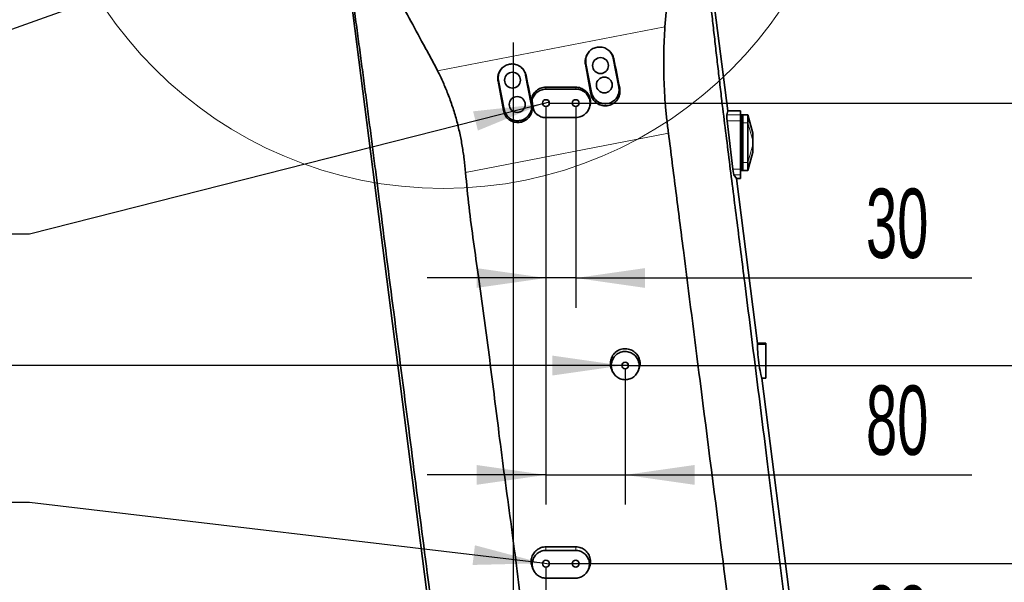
# Model space of a CAD drawing. Header units: millimetres. Extents: x 0 to 12115, y 0 to 8400.
# Tile 89 of 123: x 6847 to 7841, y 4164 to 4732. Entities that reach past the tile are written whole.
import ezdxf

# ---------------------------------------------------------------- set-up
doc = ezdxf.new("R2010")
doc.units = ezdxf.units.MM
doc.header["$LTSCALE"] = 20
doc.layers.add('SVART_TEXT', color=7, linetype='Continuous')
doc.styles.add('SLDTEXTSTYLE0', font='TXT', dxfattribs={"width": 0.605})
doc.dimstyles.new('SLDDIMSTYLE0', dxfattribs={"dimtxt": 70, "dimasz": 70, "dimexe": 0, "dimexo": 0.0625, "dimgap": 17.5, "dimtad": 1, "dimdec": 1, "dimrnd": 1e-09, "dimzin": 12, "dimdsep": 46, "dimtxsty": 'SLDTEXTSTYLE0', "dimsah": 1, "dimcen": 0.09, "dimadec": 0, "dimazin": 3, "dimtfac": 1, "dimtofl": 0, "dimtmove": 0, "dimatfit": 3, "dimfxl": 1, "dimfrac": 2, "dimtolj": 1, "dimtzin": 12, "dimarcsym": 0})
doc.dimstyles.new('SLDDIMSTYLE1', dxfattribs={"dimtxt": 70, "dimasz": 70, "dimexe": 0, "dimexo": 0.0625, "dimgap": 17.5, "dimtad": 1, "dimdec": 1, "dimrnd": 1e-09, "dimzin": 12, "dimdsep": 46, "dimtxsty": 'SLDTEXTSTYLE0', "dimsah": 1, "dimcen": 0.09, "dimadec": 0, "dimazin": 3, "dimtfac": 1, "dimtmove": 0, "dimatfit": 0, "dimfxl": 1, "dimfrac": 2, "dimtolj": 1, "dimtzin": 12, "dimarcsym": 0})
doc.dimstyles.new('SLDDIMSTYLE20', dxfattribs={"dimtxt": 70, "dimasz": 70, "dimexe": 0, "dimexo": 0.0625, "dimgap": 17.5, "dimtad": 1, "dimdec": 1, "dimrnd": 1e-09, "dimzin": 12, "dimdsep": 46, "dimtxsty": 'SLDTEXTSTYLE0', "dimsah": 1, "dimcen": 0.09, "dimse1": 1, "dimsd1": 1, "dimadec": 0, "dimazin": 3, "dimtfac": 1, "dimtofl": 0, "dimtmove": 0, "dimatfit": 3, "dimfxl": 1, "dimfrac": 2, "dimtolj": 1, "dimtzin": 12, "dimarcsym": 0})
doc.dimstyles.new('SLDDIMSTYLE3', dxfattribs={"dimtxt": 70, "dimasz": 70, "dimexe": 0, "dimexo": 0.0625, "dimgap": 17.5, "dimtad": 0, "dimtih": 1, "dimtoh": 1, "dimdec": 1, "dimrnd": 1e-09, "dimzin": 12, "dimdsep": 46, "dimtxsty": 'SLDTEXTSTYLE0', "dimblk1": 'NONE', "dimsah": 1, "dimcen": 0, "dimadec": 0, "dimazin": 3, "dimtfac": 1, "dimtmove": 0, "dimatfit": 3, "dimldrblk": 'NONE', "dimfxl": 1, "dimfrac": 2, "dimtolj": 1, "dimtzin": 12, "dimarcsym": 0})
doc.dimstyles.new('SLDDIMSTYLE4', dxfattribs={"dimtxt": 70, "dimasz": 70, "dimexe": 0, "dimexo": 0.0625, "dimgap": 17.5, "dimtad": 1, "dimdec": 0, "dimrnd": 1e-09, "dimzin": 12, "dimdsep": 46, "dimtxsty": 'SLDTEXTSTYLE0', "dimsah": 1, "dimcen": 0.09, "dimadec": 0, "dimazin": 3, "dimtfac": 1, "dimtofl": 0, "dimtmove": 0, "dimatfit": 3, "dimfxl": 1, "dimfrac": 2, "dimtolj": 1, "dimtzin": 12, "dimarcsym": 0})
doc.dimstyles.new('SLDDIMSTYLE6', dxfattribs={"dimtxt": 0.18, "dimasz": 70, "dimexe": 0, "dimexo": 0.0625, "dimgap": 0, "dimtad": 0, "dimtih": 1, "dimtoh": 1, "dimdec": 0, "dimrnd": 1e-09, "dimzin": 0, "dimdsep": 46, "dimtxsty": 'Standard', "dimsah": 1, "dimcen": 0.09, "dimadec": 0, "dimazin": 0, "dimtfac": 70, "dimtdec": 0, "dimtofl": 0, "dimtmove": 0, "dimatfit": 3, "dimfxl": 1, "dimfrac": 2, "dimtolj": 1, "dimtzin": 0, "dimarcsym": 0})

# ---------------------------------------------------------------- blocks, each defined once
blk = doc.blocks.new('_D_33')
at = {"layer": 'SVART_TEXT'}
for p, q in [((7341.56, 4903.31), (5673.56, 4903.31)), ((5703.56, 3758.31), (5703.56, 4903.31)), ((7341.56, 3758.31), (5673.56, 3758.31))]:
    blk.add_line(p, q, dxfattribs=at)
for points in [[(5703.56, 4903.31), (5693.56, 4833.31), (5713.56, 4833.31)], [(5703.56, 3758.31), (5713.56, 3828.31), (5693.56, 3828.31)]]:
    blk.add_solid(points, dxfattribs=at)
at = {"layer": 'SVART_TEXT', "insert": (5613.33, 4223.87), "char_height": 70, "attachment_point": 1, "rotation": 90, "style": 'SLDTEXTSTYLE0'}
blk.add_mtext('1145', dxfattribs=at)
blk = doc.blocks.new('_D_35')
at = {"layer": 'SVART_TEXT'}
for p, q in [((7130.56, 5299.46), (5533.56, 5299.46)), ((5563.56, 5299.46), (5563.56, 2978.31)), ((7197.07, 2978.31), (5533.56, 2978.31))]:
    blk.add_line(p, q, dxfattribs=at)
for points in [[(5563.56, 5299.46), (5553.56, 5229.46), (5573.56, 5229.46)], [(5563.56, 2978.31), (5573.56, 3048.31), (5553.56, 3048.31)]]:
    blk.add_solid(points, dxfattribs=at)
at = {"layer": 'SVART_TEXT', "insert": (5473.33, 4031.94), "char_height": 70, "attachment_point": 1, "rotation": 90, "style": 'SLDTEXTSTYLE0'}
blk.add_mtext('2321', dxfattribs=at)
blk = doc.blocks.new('_D_36')
at = {"layer": 'SVART_TEXT'}
for p, q in [((7382.56, 4648.31), (8021.77, 4648.31)), ((7991.77, 4383.31), (7991.77, 4648.31)), ((7462.56, 4383.31), (8021.77, 4383.31))]:
    blk.add_line(p, q, dxfattribs=at)
for points in [[(7991.77, 4648.31), (7981.77, 4578.31), (8001.77, 4578.31)], [(7991.77, 4383.31), (8001.77, 4453.31), (7981.77, 4453.31)]]:
    blk.add_solid(points, dxfattribs=at)
at = {"layer": 'SVART_TEXT', "insert": (7901.53, 4435.61), "char_height": 70, "attachment_point": 1, "rotation": 90, "style": 'SLDTEXTSTYLE0'}
blk.add_mtext('265', dxfattribs=at)
blk = doc.blocks.new('_D_37')
at = {"layer": 'SVART_TEXT'}
for p, q in [((7382.56, 4648.31), (8201.93, 4648.31)), ((8171.93, 4183.31), (8171.93, 4648.31)), ((7382.56, 4183.31), (8201.93, 4183.31))]:
    blk.add_line(p, q, dxfattribs=at)
for points in [[(8171.93, 4648.31), (8161.93, 4578.31), (8181.93, 4578.31)], [(8171.93, 4183.31), (8181.93, 4253.31), (8161.93, 4253.31)]]:
    blk.add_solid(points, dxfattribs=at)
at = {"layer": 'SVART_TEXT', "insert": (8081.7, 4335.61), "char_height": 70, "attachment_point": 1, "rotation": 90, "style": 'SLDTEXTSTYLE0'}
blk.add_mtext('465', dxfattribs=at)
blk = doc.blocks.new('_D_38')
at = {"layer": 'SVART_TEXT'}
for p, q in [((7378.56, 4644.31), (7378.56, 4242.92)), ((7458.56, 4379.31), (7458.56, 4242.92)), ((7378.56, 4272.92), (7258.56, 4272.92)), ((7378.56, 4272.92), (7458.56, 4272.92)), ((7458.56, 4272.92), (7808.54, 4272.92))]:
    blk.add_line(p, q, dxfattribs=at)
for points in [[(7378.56, 4272.92), (7308.56, 4282.92), (7308.56, 4262.92)], [(7458.56, 4272.92), (7528.56, 4262.92), (7528.56, 4282.92)]]:
    blk.add_solid(points, dxfattribs=at)
at = {"layer": 'SVART_TEXT', "insert": (7701.6, 4363.16), "char_height": 70, "attachment_point": 1, "style": 'SLDTEXTSTYLE0'}
blk.add_mtext('80', dxfattribs=at)
blk = doc.blocks.new('_D_39')
at = {"layer": 'SVART_TEXT'}
for p, q in [((7345.56, 4709.31), (7345.56, 4040.95)), ((7378.56, 4179.31), (7378.56, 4040.95)), ((7345.56, 4070.95), (7225.56, 4070.95)), ((7378.56, 4070.95), (7345.56, 4070.95)), ((7378.56, 4070.95), (7808.54, 4070.95))]:
    blk.add_line(p, q, dxfattribs=at)
for points in [[(7345.56, 4070.95), (7275.56, 4080.95), (7275.56, 4060.95)], [(7378.56, 4070.95), (7448.56, 4060.95), (7448.56, 4080.95)]]:
    blk.add_solid(points, dxfattribs=at)
at = {"layer": 'SVART_TEXT', "insert": (7701.6, 4161.18), "char_height": 70, "attachment_point": 1, "style": 'SLDTEXTSTYLE0'}
blk.add_mtext('33', dxfattribs=at)
blk = doc.blocks.new('_D_40')
at = {"layer": 'SVART_TEXT'}
for p, q in [((7378.56, 4644.31), (7378.56, 4441.69)), ((7408.56, 4644.31), (7408.56, 4441.69)), ((7378.56, 4471.69), (7258.56, 4471.69)), ((7408.56, 4471.69), (7378.56, 4471.69)), ((7408.56, 4471.69), (7808.54, 4471.69))]:
    blk.add_line(p, q, dxfattribs=at)
for points in [[(7378.56, 4471.69), (7308.56, 4481.69), (7308.56, 4461.69)], [(7408.56, 4471.69), (7478.56, 4461.69), (7478.56, 4481.69)]]:
    blk.add_solid(points, dxfattribs=at)
at = {"layer": 'SVART_TEXT', "insert": (7701.6, 4561.93), "char_height": 70, "attachment_point": 1, "style": 'SLDTEXTSTYLE0'}
blk.add_mtext('30', dxfattribs=at)
blk = doc.blocks.new('_D_41')
at = {"layer": 'SVART_TEXT'}
for p, q in [((7375.27, 4647.48), (6857.33, 4515.81)), ((7381.86, 4649.15), (7375.27, 4647.48)), ((6857.33, 4515.81), (6180.61, 4515.81))]:
    blk.add_line(p, q, dxfattribs=at)
blk.add_solid([(7375.27, 4647.48), (7304.96, 4639.92), (7309.89, 4620.54)], dxfattribs=at)
at = {"layer": 'SVART_TEXT', "insert": (6180.61, 4606.05), "char_height": 70, "attachment_point": 1, "style": 'SLDTEXTSTYLE0'}
blk.add_mtext('2x M8 Through', dxfattribs=at)
blk = doc.blocks.new('_None')
blk = doc.blocks.new('_D_42')
at = {"layer": 'SVART_TEXT'}
for p, q in [((6841.92, 4383.31), (6293.53, 4383.31)), ((7455.16, 4383.31), (6841.92, 4383.31)), ((7461.96, 4383.31), (7455.16, 4383.31))]:
    blk.add_line(p, q, dxfattribs=at)
blk.add_solid([(7455.16, 4383.31), (7385.16, 4393.31), (7385.16, 4373.31)], dxfattribs=at)
at = {"layer": 'SVART_TEXT', "insert": (6293.53, 4473.55), "char_height": 70, "attachment_point": 1, "style": 'SLDTEXTSTYLE0'}
blk.add_mtext('M8 Through', dxfattribs=at)
blk = doc.blocks.new('_D_43')
at = {"layer": 'SVART_TEXT'}
for p, q in [((6857.33, 4245.04), (6180.61, 4245.04)), ((7375.19, 4183.71), (6857.33, 4245.04)), ((7381.94, 4182.91), (7375.19, 4183.71))]:
    blk.add_line(p, q, dxfattribs=at)
blk.add_solid([(7375.19, 4183.71), (7306.85, 4201.88), (7304.49, 4182.02)], dxfattribs=at)
at = {"layer": 'SVART_TEXT', "insert": (6180.61, 4335.27), "char_height": 70, "attachment_point": 1, "style": 'SLDTEXTSTYLE0'}
blk.add_mtext('2x M8 Through', dxfattribs=at)
blk = doc.blocks.new('_D_93')
at = {"layer": 'SVART_TEXT'}
for p, q in [((8898.96, 3657.74), (8898.96, 4119.61)), ((8898.96, 4089.61), (8708.13, 4089.61))]:
    blk.add_line(p, q, dxfattribs=at)
blk.add_solid([(8898.96, 4089.61), (8828.96, 4099.61), (8828.96, 4079.61)], dxfattribs=at)
at = {"layer": 'SVART_TEXT', "insert": (8708.13, 4179.85), "char_height": 70, "attachment_point": 1, "style": 'SLDTEXTSTYLE0'}
blk.add_mtext('*)', dxfattribs=at)

msp = doc.modelspace()

# ---------------------------------------------------------------- linework, layer by layer
at = {"color": 7, "linetype": 'Continuous', "lineweight": 35}
for p, q in [((7525.600291, 4926.299074), (7562.110745, 4640.314297)), ((7264.232819, 4107.138284), (7165.522799, 4880.32952)), ((7452.133843, 4664.257096), (7446.409573, 4693.705911)), ((7418.924012, 4688.363259), (7424.648282, 4658.914444)), ((7330.577565, 4671.19045), (7336.301835, 4641.741634)), ((7363.787396, 4647.084286), (7358.063126, 4676.533102)), ((7366.273993, 4641.279351), (7365.391192, 4643.698089)), ((7421.64505, 4641.904066), (7422.091847, 4642.838903)), ((7366.201216, 4641.260285), (7366.706216, 4640.203655)), ((7561.071308, 4636.412109), (7562.110745, 4640.314297)), ((7574.761545, 4640.314297), (7562.110745, 4640.314297)), ((7574.761545, 4640.314297), (7574.761545, 4636.412109)), ((7574.761545, 4636.412109), (7574.761545, 4630.502736)), ((7574.761545, 4636.314297), (7576.761545, 4636.314297)), ((7576.761545, 4636.180322), (7577.261545, 4636.314297)), ((7576.761545, 4628.314297), (7576.761545, 4636.314297)), ((7577.261545, 4636.314297), (7577.261545, 4628.314297)), ((7582.261545, 4636.314297), (7577.261545, 4636.314297)), ((7587.261545, 4617.814297), (7582.261545, 4636.314297)), ((7582.261545, 4636.314297), (7582.261545, 4628.314297)), ((7567.274327, 4581.630714), (7561.440288, 4630.502736)), ((7574.761545, 4630.502736), (7574.761545, 4581.630714)), ((7576.761545, 4588.314297), (7576.761545, 4628.314297)), ((7577.261545, 4628.314297), (7577.261545, 4588.314297)), ((7582.261545, 4628.314297), (7582.261545, 4588.314297)), ((7587.261545, 4617.814295), (7587.261545, 4617.561661)), ((7587.261545, 4617.561661), (7587.261545, 4610.490593)), ((7587.261545, 4610.490593), (7587.261545, 4606.138001)), ((7587.261545, 4606.138001), (7587.261545, 4599.066933)), ((7582.261545, 4580.314297), (7587.261545, 4598.814297)), ((7587.261545, 4599.066933), (7587.261545, 4598.814297)), ((7576.761545, 4580.314297), (7576.761545, 4588.314297)), ((7577.261545, 4588.314297), (7577.261545, 4580.314297)), ((7582.261545, 4588.314297), (7582.261545, 4580.314297)), ((7570.831034, 4572.008653), (7568.343279, 4575.674342)), ((7570.831034, 4572.008653), (7592.079673, 4405.568999)), ((7574.761545, 4572.008653), (7570.831034, 4572.008653)), ((7574.761545, 4581.630714), (7574.761545, 4575.674342)), ((7574.761545, 4580.314297), (7576.761545, 4580.314297)), ((7574.761545, 4575.674342), (7574.761545, 4572.008653)), ((7576.761545, 4580.448271), (7577.261545, 4580.314297)), ((7582.261545, 4580.314297), (7577.261545, 4580.314297)), ((7592.033453, 4404.421299), (7592.079673, 4405.568999)), ((7600.561545, 4405.814297), (7592.048357, 4405.814297)), ((7600.561545, 4405.568999), (7592.079673, 4405.568999)), ((7600.561545, 4405.772283), (7600.561545, 4405.814297)), ((7600.561545, 4405.568999), (7600.561545, 4405.772283)), ((7600.561545, 4404.421299), (7600.561545, 4405.568999)), ((7600.561545, 4371.03327), (7600.561545, 4404.421299)), ((7445.032905, 4378.835501), (7445.891182, 4377.039718)), ((7471.231922, 4377.039746), (7472.090185, 4378.835501)), ((7596.547801, 4370.570351), (7596.29596, 4371.03327)), ((7596.547801, 4370.570351), (7633.66448, 4079.837041)), ((7600.561545, 4370.570351), (7596.547801, 4370.570351)), ((7600.561545, 4370.570351), (7600.561545, 4371.03327)), ((7408.561545, 4200.314297), (7378.561545, 4200.314297)), ((7378.561545, 4196.704842), (7408.561545, 4196.704842)), ((7365.032905, 4178.835501), (7366.10925, 4176.583451)), ((7421.013834, 4176.583439), (7422.090185, 4178.835501)), ((7408.561545, 4168.685129), (7378.561545, 4168.685129))]:
    msp.add_line(p, q, dxfattribs=at)
at = {"color": 8, "linetype": 'Continuous', "lineweight": 18}
for p, q in [((7269.211041, 4680.790114), (7498.681361, 4725.182267)), ((7446.409573, 4693.705911), (7447.02402, 4692.951878)), ((7418.924012, 4688.363259), (7418.356956, 4687.443613)), ((7330.577565, 4671.19045), (7330.156445, 4670.50748)), ((7358.063126, 4676.533102), (7358.531165, 4675.958736)), ((7378.565334, 4662.282683), (7378.561545, 4664.314297)), ((7408.564711, 4662.462543), (7408.561545, 4664.314297)), ((7452.133843, 4664.257096), (7452.987715, 4663.209246)), ((7365.601986, 4654.19908), (7365.064738, 4655.859234)), ((7424.648282, 4658.914444), (7423.842315, 4657.607334)), ((7336.301835, 4641.741634), (7335.640906, 4640.669745)), ((7363.787396, 4647.084286), (7364.495758, 4646.215003)), ((7364.815832, 4648.352007), (7364.246338, 4649.587852)), ((7365.944756, 4642.496972), (7365.391192, 4643.698089)), ((7574.761545, 4636.412109), (7561.071308, 4636.412109)), ((7582.261545, 4636.314297), (7587.261545, 4617.561661)), ((7574.761545, 4630.502736), (7561.440288, 4630.502736)), ((7574.761545, 4628.314297), (7576.761545, 4628.314297)), ((7576.761545, 4628.314297), (7577.261545, 4628.314297)), ((7582.261545, 4628.314297), (7577.261545, 4628.314297)), ((7582.261545, 4628.314297), (7587.261545, 4610.490593)), ((7502.231938, 4617.959424), (7297.3205, 4578.318307)), ((7582.261545, 4588.314297), (7587.261545, 4606.138001)), ((7582.261545, 4580.314297), (7587.261545, 4599.066933)), ((7574.761545, 4588.314297), (7576.761545, 4588.314297)), ((7576.761545, 4588.314297), (7577.261545, 4588.314297)), ((7582.261545, 4588.314297), (7577.261545, 4588.314297)), ((7574.761545, 4581.630714), (7567.274327, 4581.630714)), ((7574.761545, 4575.674342), (7568.343279, 4575.674342)), ((7600.561545, 4404.421299), (7592.033453, 4404.421299)), ((7600.561545, 4405.772283), (7592.053721, 4405.772283)), ((7600.561545, 4371.03327), (7596.29596, 4371.03327)), ((7378.561545, 4196.704842), (7378.561545, 4200.314297)), ((7408.561545, 4196.704842), (7408.561545, 4200.314297))]:
    msp.add_line(p, q, dxfattribs=at)
at = {"color": 7, "linetype": 'Continuous', "lineweight": 35, "flags": 128}
msp.add_lwpolyline([(7408.560936, 4633.64865), (7399.183168, 4633.636984), (7388.871979, 4633.623471), (7378.560792, 4633.609237)], dxfattribs=at)
at = {"color": 7, "linetype": 'Continuous', "lineweight": 18}
msp.add_circle((7274.850867, 4974.024975), 411.852901, dxfattribs=at)
at = {"color": 7, "linetype": 'Continuous', "lineweight": 35}
for centre, radius in [((7433.620837, 4686.126449), 8), ((7344.797368, 4671.407708), 8), ((7437.437017, 4666.493906), 8), ((7349.567593, 4646.867028), 8), ((7378.561545, 4648.314297), 3.4), ((7408.561545, 4648.314297), 3.4), ((7458.561545, 4383.314297), 3.4), ((7378.561545, 4183.314297), 3.4), ((7408.561545, 4183.314297), 3.4)]:
    msp.add_circle(centre, radius, dxfattribs=at)
for centre, major_axis, ratio, start_param, end_param in [((7433.002428, 4640.628231), (-70.601112, 363.201862), 0.0647468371, 4.762011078, 4.8443574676), ((7467.797618, 4647.359531), (-70.602752, 363.201543), 0.1114687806, 1.4385688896, 1.5209189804), ((7344.534269, 4623.513634), (-70.601112, 363.201862), 0.0647468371, 4.7623430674, 4.8446953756), ((7379.619028, 4630.300952), (-70.602752, 363.201543), 0.1114687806, 1.4382297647, 1.5205858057), ((7561.847186, 4630.502736), (-0.719482, 5.999807), 0.0668591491, 0.1660092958, 1.5627789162), ((7567.681224, 4581.630714), (-0.719482, 5.999807), 0.0668591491, 1.5627789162, 3.0129092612), ((7594.420213, 4388.314297), (-2.098489, 17.499438), 0.0668591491, 0.3936762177, 2.9752152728)]:
    msp.add_ellipse(centre, major_axis=major_axis, ratio=ratio, start_param=start_param, end_param=end_param, dxfattribs=at)
for points, knots in [([(7269.211041, 4680.790114), (7266.874304, 4685.265911), (7262.200161, 4694.218788), (7252.429875, 4711.902543), (7235.754412, 4743.076031), (7218.061045, 4775.467948), (7203.640447, 4801.908894), (7197.374931, 4813.553746), (7192.798294, 4822.361834), (7188.583038, 4831.391014), (7184.932102, 4840.701316), (7181.780098, 4850.257448), (7178.685038, 4861.638413), (7176.070569, 4874.956376), (7174.351059, 4890.290381), (7173.964338, 4905.911802), (7174.919986, 4921.48769), (7177.01281, 4935.591494), (7179.844834, 4948.137849), (7182.789114, 4958.124078), (7185.861169, 4966.765093), (7188.85236, 4974.125728), (7193.156562, 4983.491083), (7199.230809, 4994.722235), (7206.923729, 5006.412381), (7214.800291, 5016.57462), (7221.699079, 5024.336772), (7229.704706, 5032.374238), (7238.953006, 5040.521654), (7250.723315, 5049.22582), (7263.352091, 5056.962426), (7276.426254, 5063.453544), (7289.737247, 5068.674894), (7303.1742, 5072.692497), (7317.007503, 5075.573704), (7330.925048, 5077.242557), (7344.720788, 5077.75402), (7358.360847, 5077.032972), (7367.908994, 5076.039445), (7372.834897, 5074.963866), (7373.260099, 5074.871023)], [0, 0, 0, 0, 0.0280150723, 0.0560381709, 0.1120785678, 0.2241665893, 0.2608091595, 0.2791719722, 0.2975336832, 0.3158821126, 0.3344506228, 0.3530208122, 0.3717297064, 0.3999084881, 0.4282790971, 0.4572637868, 0.486460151, 0.5146391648, 0.5360803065, 0.5575212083, 0.5720925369, 0.5866638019, 0.6013070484, 0.6288518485, 0.6568223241, 0.6780749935, 0.699327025, 0.7136700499, 0.7401522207, 0.7666338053, 0.7935294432, 0.8208606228, 0.8461161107, 0.8713713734, 0.8972005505, 0.9230297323, 0.947716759, 0.9724040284, 0.9976179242, 1, 1, 1, 1]), ([(7420.653675, 5058.675543), (7421.656637, 5058.192202), (7426.824154, 5055.701902), (7435.681463, 5050.189602), (7447.09823, 5042.149155), (7457.889566, 5033.046049), (7467.970575, 5023.064776), (7477.337384, 5012.142618), (7485.84504, 5000.402288), (7493.458799, 4987.855946), (7500.071913, 4974.618884), (7505.630127, 4960.734524), (7510.0634, 4946.277209), (7513.040471, 4932.600236), (7514.820267, 4919.892705), (7515.619221, 4909.580429), (7515.84546, 4900.679591), (7515.675886, 4893.214082), (7515.032026, 4883.498134), (7513.379019, 4866.498741), (7509.544321, 4832.525178), (7505.64429, 4793.572636), (7501.145288, 4754.600947), (7499.502727, 4734.989168), (7498.681361, 4725.182267)], [0, 0, 0, 0, 0.0089521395, 0.0461237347, 0.0838425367, 0.1215625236, 0.160028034, 0.1984945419, 0.2379744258, 0.2774551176, 0.3174580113, 0.3579949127, 0.3988073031, 0.4401821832, 0.4715675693, 0.5029534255, 0.5240959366, 0.5437951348, 0.5634969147, 0.6030200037, 0.6821888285, 0.8404996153, 0.9202415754, 1, 1, 1, 1]), ([(7524.630084, 4923.912243), (7525.168339, 4918.990928), (7526.245012, 4909.146803), (7527.945, 4894.25959), (7529.677912, 4879.342864), (7531.430594, 4864.403632), (7533.183949, 4849.463993), (7537.874368, 4808.852307), (7542.650243, 4767.119197), (7547.560102, 4724.217856), (7549.657903, 4705.825841), (7551.772933, 4687.422613), (7553.918342, 4669.006583), (7556.607538, 4646.469659), (7559.869368, 4619.854963), (7563.689857, 4589.193881), (7567.5544, 4558.59094), (7571.440508, 4528.019261), (7575.331781, 4497.45833), (7581.771317, 4446.550123), (7590.733155, 4375.251478), (7600.245524, 4299.920612), (7607.693881, 4240.776216), (7613.076315, 4197.819164), (7618.46332, 4154.872135), (7623.865152, 4111.952149), (7627.499121, 4083.409995), (7629.316048, 4069.139363)], [0, 0, 0, 0, 0.01735864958, 0.03472257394, 0.05211539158, 0.06952968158, 0.0869431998, 0.1043349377, 0.21161820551, 0.23309054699, 0.25457441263, 0.27605036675, 0.29750846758, 0.31895919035, 0.35479058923, 0.39062642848, 0.42648815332, 0.46237069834, 0.49825460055, 0.53411805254, 0.64140146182, 0.74868463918, 0.79894834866, 0.84921650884, 0.89948314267, 0.94974313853, 1, 1, 1, 1]), ([(7268.545003, 4097.614595), (7263.78369, 4134.620804), (7254.261014, 4208.633596), (7239.732272, 4321.74416), (7225.180296, 4434.938136), (7214.407821, 4518.595387), (7207.755701, 4570.447499), (7204.910831, 4592.670831), (7202.051793, 4614.918257), (7199.165793, 4637.201801), (7196.224153, 4659.622018), (7193.227899, 4682.130871), (7190.197417, 4704.709685), (7187.153198, 4727.264601), (7184.104782, 4749.809638), (7181.12956, 4771.832903), (7178.239313, 4793.365108), (7175.428673, 4814.384142), (7172.613996, 4835.389126), (7169.788102, 4856.36585), (7167.8863, 4870.262439), (7166.935598, 4877.20928)], [0, 0, 0, 0, 0.1424568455, 0.2849151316, 0.4356534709, 0.5783136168, 0.6068696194, 0.635445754, 0.6640082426, 0.6925392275, 0.7210573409, 0.7499516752, 0.778852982, 0.8077714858, 0.8366969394, 0.8656115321, 0.8924939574, 0.9193933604, 0.946283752, 0.973147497, 1, 1, 1, 1]), ([(7498.681361, 4725.182267), (7498.407009, 4720.841926), (7497.858288, 4712.160966), (7497.498647, 4699.002559), (7497.378704, 4685.764007), (7497.617666, 4672.355349), (7498.210939, 4658.833823), (7499.168189, 4645.189564), (7500.512514, 4631.549104), (7501.658786, 4622.489402), (7502.231938, 4617.959424)], [0, 0, 0, 0, 0.1226834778, 0.2453748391, 0.3689240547, 0.4924708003, 0.6188495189, 0.7452266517, 0.8726097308, 1, 1, 1, 1]), ([(7447.02402, 4692.951878), (7446.833096, 4693.710895), (7446.451245, 4695.22894), (7445.413971, 4697.424562), (7444.012076, 4699.489399), (7442.229041, 4701.337623), (7440.154007, 4702.844714), (7437.87298, 4703.968707), (7435.445562, 4704.667298), (7432.977673, 4704.942129), (7430.523197, 4704.782389), (7428.167134, 4704.228816), (7425.954435, 4703.287431), (7423.932122, 4702.007979), (7422.150322, 4700.407458), (7420.631592, 4698.525899), (7419.437984, 4696.402618), (7418.584083, 4694.075523), (7418.134411, 4691.617549), (7418.076331, 4689.373986), (7418.276943, 4687.994009), (7418.356956, 4687.443613)], [0, 0, 0, 0, 0.0512859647, 0.102572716, 0.1586438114, 0.2147101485, 0.2704131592, 0.3261065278, 0.3803832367, 0.4346521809, 0.4872032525, 0.5397535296, 0.5913414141, 0.6429339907, 0.6948839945, 0.746840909, 0.8002143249, 0.8535938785, 0.9085610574, 0.9635300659, 1, 1, 1, 1]), ([(7422.949866, 4701.061028), (7422.795034, 4700.926505), (7422.037847, 4700.26863), (7420.973125, 4698.819798), (7419.809465, 4696.751697), (7419.038572, 4694.51769), (7418.649452, 4692.171306), (7418.641381, 4690.102726), (7418.846711, 4688.839013), (7418.924012, 4688.363259)], [0, 0, 0, 0, 0.0442680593, 0.2164887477, 0.3839155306, 0.556198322, 0.7236499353, 0.8959618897, 1, 1, 1, 1]), ([(7446.409573, 4693.705911), (7446.224205, 4694.465253), (7445.848029, 4696.006219), (7444.795736, 4698.129646), (7443.64016, 4699.852199), (7442.727233, 4700.719016), (7442.377558, 4701.051029)], [0, 0, 0, 0, 0.2746202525, 0.5572992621, 0.8304340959, 1, 1, 1, 1]), ([(7358.531165, 4675.958736), (7358.321014, 4676.778897), (7357.900707, 4678.419231), (7356.760236, 4680.700556), (7355.271854, 4682.761266), (7353.454477, 4684.537858), (7351.358821, 4685.967373), (7349.072676, 4687.01082), (7346.655671, 4687.629727), (7344.212186, 4687.829409), (7341.79449, 4687.601431), (7339.483022, 4686.988281), (7337.322212, 4685.996026), (7335.356122, 4684.673612), (7333.635672, 4683.039577), (7332.182598, 4681.132936), (7331.058139, 4678.995308), (7330.276333, 4676.66455), (7329.898663, 4674.214729), (7329.906652, 4672.134105), (7330.094626, 4670.910033), (7330.156445, 4670.50748)], [0, 0, 0, 0, 0.0560385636, 0.1120780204, 0.1681601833, 0.2242374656, 0.279860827, 0.3354746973, 0.3895946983, 0.4437070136, 0.4961251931, 0.5485428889, 0.6001315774, 0.6517256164, 0.7037699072, 0.7558210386, 0.8093181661, 0.8628208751, 0.9179116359, 0.973004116, 1, 1, 1, 1]), ([(7334.602609, 4683.889012), (7334.454682, 4683.760869), (7333.703648, 4683.110279), (7332.642624, 4681.670206), (7331.474451, 4679.604768), (7330.699151, 4677.372192), (7330.305354, 4675.026643), (7330.292906, 4672.948633), (7330.49903, 4671.675519), (7330.577565, 4671.19045)], [0, 0, 0, 0, 0.04224149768, 0.21446293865, 0.38189349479, 0.5541805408, 0.72162925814, 0.89393800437, 1, 1, 1, 1]), ([(7358.063126, 4676.533102), (7357.879021, 4677.288104), (7357.505473, 4678.819999), (7356.460966, 4680.936642), (7355.305628, 4682.664699), (7354.387344, 4683.53956), (7354.031419, 4683.878655)], [0, 0, 0, 0, 0.273042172, 0.5540003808, 0.8271315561, 1, 1, 1, 1]), ([(7297.3205, 4578.318307), (7296.88975, 4582.742756), (7296.027973, 4591.594506), (7294.091888, 4604.837445), (7291.595961, 4618.143944), (7288.354683, 4631.439317), (7284.355893, 4644.653962), (7279.777746, 4657.291546), (7274.777962, 4669.383156), (7271.068718, 4676.983621), (7269.211041, 4680.790114)], [0, 0, 0, 0, 0.1245783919, 0.249237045, 0.3737843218, 0.5024617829, 0.6312875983, 0.7599859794, 0.8797952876, 1, 1, 1, 1]), ([(7365.064738, 4655.859234), (7365.462857, 4656.588717), (7366.270618, 4658.068796), (7367.924801, 4659.984728), (7369.869963, 4661.62815), (7372.049293, 4662.906495), (7374.429585, 4663.803885), (7376.622852, 4664.251453), (7378.018196, 4664.296684), (7378.561545, 4664.314297)], [0, 0, 0, 0, 0.1484345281, 0.3011649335, 0.4496031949, 0.6023692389, 0.7504412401, 0.902821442, 1, 1, 1, 1]), ([(7365.601986, 4654.19908), (7365.995735, 4654.907941), (7366.783256, 4656.325704), (7368.392819, 4658.165435), (7370.267462, 4659.719488), (7372.382989, 4660.947615), (7374.680835, 4661.797588), (7376.772581, 4662.217918), (7378.076964, 4662.26504), (7378.565334, 4662.282683)], [0, 0, 0, 0, 0.1510588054, 0.3021263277, 0.4531202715, 0.604122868, 0.7564716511, 0.9088213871, 1, 1, 1, 1]), ([(7378.561545, 4664.314297), (7382.054013, 4664.314297), (7388.800045, 4664.314297), (7398.800065, 4664.314297), (7405.307717, 4664.314297), (7408.561545, 4664.314297)], [0, 0, 0, 0, 0.34926085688, 0.67463027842, 1, 1, 1, 1]), ([(7378.565334, 4662.282683), (7382.059906, 4662.304354), (7388.807082, 4662.346195), (7398.806875, 4662.406079), (7405.312099, 4662.443722), (7408.564711, 4662.462543)], [0, 0, 0, 0, 0.3494649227, 0.6747324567, 1, 1, 1, 1]), ([(7408.564711, 4662.462543), (7409.37009, 4662.428683), (7411.004018, 4662.359991), (7413.379043, 4661.743005), (7415.641662, 4660.755992), (7417.679613, 4659.40723), (7419.472276, 4657.723862), (7420.931148, 4655.78875), (7422.048708, 4653.622234), (7422.776006, 4651.328588), (7423.111442, 4648.925451), (7423.04092, 4646.519458), (7422.565984, 4644.132969), (7421.703587, 4641.869372), (7420.462119, 4639.755911), (7418.892045, 4637.887664), (7417.011244, 4636.290997), (7414.90376, 4635.039858), (7412.59523, 4634.157613), (7410.458164, 4633.713849), (7409.095073, 4633.667006), (7408.560936, 4633.64865)], [0, 0, 0, 0, 0.0531735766, 0.1078769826, 0.161053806, 0.2157961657, 0.2685735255, 0.322911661, 0.3752016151, 0.4290148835, 0.4812087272, 0.5349013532, 0.5873831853, 0.6413635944, 0.6942784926, 0.7487110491, 0.8019193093, 0.8566683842, 0.9099062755, 0.9646961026, 1, 1, 1, 1]), ([(7408.561545, 4664.314297), (7409.393117, 4664.27424), (7411.080436, 4664.192961), (7413.527685, 4663.538582), (7415.855165, 4662.504847), (7417.956279, 4661.09865), (7419.810541, 4659.345222), (7421.330506, 4657.320669), (7422.499971, 4655.048153), (7423.262411, 4652.634373), (7423.613824, 4650.103513), (7423.527069, 4647.580013), (7423.05158, 4645.105926), (7422.402508, 4643.588688), (7422.08044, 4642.835838)], [0, 0, 0, 0, 0.0824082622, 0.1672123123, 0.2496180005, 0.3344054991, 0.4169916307, 0.5019737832, 0.5845615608, 0.6695544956, 0.7519637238, 0.8367742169, 0.9190077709, 1, 1, 1, 1]), ([(7423.842315, 4657.607334), (7424.034851, 4656.801225), (7424.42549, 4655.165698), (7425.516834, 4652.890044), (7426.960336, 4650.801263), (7428.724892, 4649.006816), (7430.780678, 4647.523067), (7433.032048, 4646.419022), (7435.457281, 4645.703153), (7437.94383, 4645.407734), (7440.467791, 4645.535426), (7442.911038, 4646.080382), (7445.248215, 4647.036802), (7447.368996, 4648.359074), (7449.252667, 4650.033196), (7450.811681, 4651.979592), (7452.031656, 4654.178643), (7452.860188, 4656.529436), (7453.282037, 4659.00695), (7453.30629, 4661.252718), (7453.079264, 4662.646995), (7452.987715, 4663.209246)], [0, 0, 0, 0, 0.0530863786, 0.1077076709, 0.1607963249, 0.2154369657, 0.2683066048, 0.3227154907, 0.3754739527, 0.4297626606, 0.4825251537, 0.5368218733, 0.5895141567, 0.6437415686, 0.6962983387, 0.7503843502, 0.8028547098, 0.8568432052, 0.9094011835, 0.9634655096, 1, 1, 1, 1]), ([(7424.648282, 4658.914444), (7424.833033, 4658.159957), (7425.207894, 4656.629102), (7426.243041, 4654.502857), (7427.605888, 4652.553714), (7429.268448, 4650.878928), (7431.204046, 4649.493847), (7433.325652, 4648.46296), (7435.61091, 4647.796697), (7437.954584, 4647.525983), (7440.332412, 4647.653815), (7442.633941, 4648.174393), (7444.835078, 4649.082139), (7446.833876, 4650.334764), (7448.610061, 4651.919413), (7450.081773, 4653.762952), (7451.233289, 4655.846479), (7452.013148, 4658.074133), (7452.405777, 4660.42098), (7452.418554, 4662.498736), (7452.212397, 4663.771948), (7452.133843, 4664.257096)], [0, 0, 0, 0, 0.052924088, 0.1073830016, 0.1603073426, 0.2147669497, 0.267679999, 0.3221265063, 0.3750460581, 0.429499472, 0.4824421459, 0.5369217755, 0.5898428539, 0.6442985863, 0.6972112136, 0.7516570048, 0.8045882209, 0.8590547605, 0.9119917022, 0.9664650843, 1, 1, 1, 1]), ([(7364.246338, 4649.587852), (7364.168876, 4650.128193), (7364.013952, 4651.208876), (7364.123046, 4653.367616), (7364.691063, 4654.870529), (7365.064738, 4655.859234)], [0, 0, 0, 0, 0.2549217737, 0.5098439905, 1, 1, 1, 1]), ([(7364.815832, 4648.352007), (7364.741114, 4648.894246), (7364.596323, 4649.94501), (7364.732612, 4651.958138), (7365.260648, 4653.319232), (7365.601986, 4654.19908)], [0, 0, 0, 0, 0.273790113, 0.5305577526, 1, 1, 1, 1]), ([(7335.640906, 4640.669745), (7335.861315, 4639.77112), (7336.310348, 4637.940384), (7337.572286, 4635.524136), (7339.162347, 4633.429762), (7340.988447, 4631.732362), (7343.088235, 4630.35618), (7345.363823, 4629.364603), (7347.793943, 4628.764597), (7350.265715, 4628.583018), (7352.755462, 4628.821378), (7355.147105, 4629.468744), (7357.415983, 4630.518548), (7359.454566, 4631.920776), (7361.242673, 4633.660221), (7362.697415, 4635.653933), (7363.806066, 4637.882037), (7364.521221, 4640.243247), (7364.830699, 4642.713033), (7364.759341, 4644.714597), (7364.555354, 4645.875761), (7364.495758, 4646.215003)], [0, 0, 0, 0, 0.0598289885, 0.1218875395, 0.1750178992, 0.2297051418, 0.2825704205, 0.3369753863, 0.3897250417, 0.4440043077, 0.4967454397, 0.5510188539, 0.6037165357, 0.6579515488, 0.7104922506, 0.7645616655, 0.8170105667, 0.8709732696, 0.9235688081, 0.9776700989, 1, 1, 1, 1]), ([(7336.301835, 4641.741634), (7336.486575, 4640.987187), (7336.861411, 4639.456415), (7337.896472, 4637.330271), (7339.2592, 4635.381204), (7340.921645, 4633.706427), (7342.857156, 4632.321301), (7344.978724, 4631.290336), (7347.263958, 4630.623989), (7349.607622, 4630.353189), (7351.985455, 4630.480934), (7354.287003, 4631.001428), (7356.488173, 4631.909093), (7358.487017, 4633.161644), (7360.263259, 4634.746228), (7361.73504, 4636.589713), (7362.886632, 4638.673199), (7363.666573, 4640.900825), (7364.059287, 4643.247657), (7364.072145, 4645.325584), (7363.865973, 4646.598968), (7363.787396, 4647.084286)], [0, 0, 0, 0, 0.0529213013, 0.1073771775, 0.1602987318, 0.214755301, 0.2676683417, 0.322114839, 0.3750344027, 0.4294878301, 0.4824305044, 0.536910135, 0.5898311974, 0.6442869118, 0.6971995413, 0.7516453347, 0.8045765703, 0.8590431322, 0.9119800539, 0.9664534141, 1, 1, 1, 1]), ([(7365.391192, 4643.698089), (7365.295751, 4644.189087), (7365.104871, 4645.171081), (7364.723207, 4647.134575), (7364.437082, 4648.606556), (7364.246338, 4649.587852)], [0, 0, 0, 0, 0.2500091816, 0.5000183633, 1, 1, 1, 1]), ([(7365.944756, 4642.496972), (7365.849865, 4642.988571), (7365.660083, 4643.971768), (7365.283654, 4645.923423), (7365.002391, 4647.383532), (7364.815832, 4648.352007)], [0, 0, 0, 0, 0.2518951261, 0.5037902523, 1, 1, 1, 1]), ([(7368.866869, 4637.323986), (7368.480818, 4637.710981), (7367.728343, 4638.465297), (7366.611655, 4640.162721), (7366.206533, 4641.580712), (7365.944756, 4642.496972)], [0, 0, 0, 0, 0.2715539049, 0.5293019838, 1, 1, 1, 1]), ([(7378.560792, 4633.609237), (7377.617557, 4633.660261), (7375.872197, 4633.754676), (7373.398381, 4634.490899), (7371.029048, 4635.587699), (7369.625617, 4636.714691), (7368.866869, 4637.323986)], [0, 0, 0, 0, 0.2662795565, 0.4927235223, 0.7257471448, 1, 1, 1, 1]), ([(7577.173458, 4026.601442), (7576.275492, 4035.592562), (7574.479273, 4053.577674), (7570.775543, 4080.438971), (7564.82741, 4125.235082), (7552.902609, 4221.110785), (7536.059343, 4351.911667), (7520.386138, 4475.54261), (7509.712269, 4558.873634), (7504.725382, 4598.264158), (7502.231938, 4617.959424)], [0, 0, 0, 0, 0.0454724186, 0.0909593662, 0.1364469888, 0.2729029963, 0.5771888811, 0.8001744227, 0.9000871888, 1, 1, 1, 1]), ([(7297.3205, 4578.318307), (7298.468747, 4566.588929), (7300.765514, 4543.127386), (7305.3849, 4508.064621), (7312.499396, 4458.461912), (7321.302395, 4394.200806), (7329.588438, 4326.62567), (7336.878371, 4270.538861), (7343.075079, 4225.93197), (7348.763408, 4181.26579), (7353.059182, 4146.861785), (7354.707005, 4122.607601), (7354.473831, 4108.654389), (7353.555391, 4099.404837), (7353.096415, 4094.782512)], [0, 0, 0, 0, 0.0725649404, 0.1451471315, 0.2177299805, 0.3811140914, 0.5445018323, 0.6369294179, 0.7293645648, 0.8217872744, 0.9141978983, 0.9427796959, 0.971405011, 1, 1, 1, 1]), ([(7458.561545, 4400.314297), (7457.72143, 4400.272556), (7456.041188, 4400.189073), (7453.591101, 4399.538074), (7451.285055, 4398.509917), (7449.17963, 4397.109902), (7447.34355, 4395.373881), (7445.814485, 4393.357155), (7444.651343, 4391.106966), (7443.871984, 4388.690487), (7443.515911, 4386.171896), (7443.588305, 4383.628056), (7444.0629, 4381.13975), (7444.716108, 4379.597902), (7445.038245, 4378.837523)], [0, 0, 0, 0, 0.08306537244, 0.16613184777, 0.2491899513, 0.332249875, 0.41547733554, 0.49870597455, 0.5823235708, 0.66594251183, 0.74995331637, 0.83396499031, 0.91811806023, 1, 1, 1, 1]), ([(7458.561545, 4369.003481), (7459.334809, 4369.040874), (7460.903866, 4369.116749), (7463.180556, 4369.726753), (7465.345842, 4370.690487), (7467.304103, 4371.99991), (7469.035805, 4373.632375), (7470.467704, 4375.523427), (7471.580472, 4377.652948), (7472.323274, 4379.934498), (7472.680918, 4382.338507), (7472.632383, 4384.759717), (7472.174309, 4387.164636), (7471.325213, 4389.439451), (7470.094194, 4391.556199), (7468.542501, 4393.409676), (7466.687078, 4394.982734), (7464.624743, 4396.197712), (7462.374124, 4397.048967), (7460.050387, 4397.498708), (7457.670273, 4397.54911), (7455.347041, 4397.202747), (7453.096655, 4396.46532), (7451.018145, 4395.371342), (7449.130619, 4393.930688), (7447.5149, 4392.203152), (7446.19199, 4390.206913), (7445.220301, 4388.022996), (7444.616933, 4385.678046), (7444.41295, 4383.271478), (7444.616045, 4380.835926), (7445.221178, 4378.483908), (7446.222864, 4376.246658), (7447.572758, 4374.234411), (7449.2554, 4372.468899), (7451.18318, 4371.035135), (7453.337888, 4369.952734), (7455.80034, 4369.169946), (7457.584539, 4369.062382), (7458.561545, 4369.003481)], [0, 0, 0, 0, 0.0260623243, 0.0528839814, 0.0789454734, 0.1057554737, 0.1319561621, 0.1588993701, 0.1854079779, 0.2126688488, 0.2394740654, 0.2670488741, 0.2939851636, 0.3217056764, 0.3485720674, 0.3762308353, 0.4028565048, 0.430272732, 0.4565849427, 0.483675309, 0.5097319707, 0.5365482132, 0.5625401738, 0.5892783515, 0.6154188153, 0.6423028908, 0.668709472, 0.6958645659, 0.7225735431, 0.750044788, 0.7769655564, 0.804666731, 0.8315871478, 0.8592996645, 0.8860114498, 0.9135153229, 0.9399162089, 0.9670988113, 1, 1, 1, 1]), ([(7472.047325, 4378.854214), (7472.296035, 4379.374908), (7472.90922, 4380.658653), (7473.422578, 4382.881536), (7473.636844, 4385.412803), (7473.397361, 4387.950768), (7472.74533, 4390.416667), (7471.676713, 4392.735164), (7470.240094, 4394.844298), (7468.462495, 4396.673525), (7466.410974, 4398.183795), (7464.132551, 4399.309428), (7461.506025, 4400.138687), (7459.6111, 4400.251701), (7458.561545, 4400.314297)], [0, 0, 0, 0, 0.0572294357, 0.1410964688, 0.224963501, 0.3091087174, 0.3932536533, 0.4774155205, 0.5615762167, 0.645457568, 0.7293364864, 0.8128361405, 0.8963342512, 1, 1, 1, 1]), ([(7378.561545, 4200.314297), (7377.721473, 4200.27256), (7376.041318, 4200.189086), (7373.591352, 4199.538154), (7371.285403, 4198.510102), (7369.180009, 4197.110199), (7367.343901, 4195.374272), (7365.814765, 4193.3576), (7364.651545, 4191.107452), (7363.872102, 4188.691), (7363.515942, 4186.172422), (7363.588243, 4183.62858), (7364.062796, 4181.140089), (7364.716024, 4179.598058), (7365.038205, 4178.837507)], [0, 0, 0, 0, 0.0830610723, 0.1661232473, 0.2491770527, 0.3322326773, 0.4154601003, 0.4986887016, 0.582306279, 0.6659252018, 0.7499359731, 0.8339476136, 0.9181006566, 1, 1, 1, 1]), ([(7378.561545, 4168.685129), (7377.801627, 4168.721877), (7376.259649, 4168.796444), (7374.022254, 4169.395932), (7371.894344, 4170.34304), (7369.969855, 4171.629872), (7368.267981, 4173.234178), (7366.860658, 4175.092672), (7365.766915, 4177.185579), (7365.036714, 4179.428024), (7364.685034, 4181.790906), (7364.732572, 4184.17081), (7365.182659, 4186.534759), (7366.017124, 4188.770875), (7367.22702, 4190.851599), (7368.752127, 4192.673615), (7370.575763, 4194.219531), (7372.602772, 4195.415018), (7374.814561, 4196.24705), (7376.819836, 4196.650346), (7378.085332, 4196.689942), (7378.561545, 4196.704842)], [0, 0, 0, 0, 0.052116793, 0.1057520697, 0.157867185, 0.2114789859, 0.2638744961, 0.3177546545, 0.3707700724, 0.4252897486, 0.4789022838, 0.5340539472, 0.587930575, 0.6433758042, 0.6971118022, 0.7524328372, 0.8056840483, 0.8605166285, 0.9131365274, 0.9673127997, 1, 1, 1, 1]), ([(7422.04884, 4178.856684), (7422.172335, 4179.085176), (7422.696431, 4180.054863), (7423.234095, 4181.946493), (7423.610431, 4184.453318), (7423.538676, 4187.003129), (7423.037309, 4189.501916), (7422.127059, 4191.885718), (7420.82028, 4194.077639), (7419.170272, 4196.022486), (7417.21068, 4197.653263), (7415.012943, 4198.937925), (7412.629936, 4199.81923), (7410.450931, 4200.255597), (7409.084737, 4200.298042), (7408.561545, 4200.314297)], [0, 0, 0, 0, 0.0257774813, 0.1093956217, 0.1934056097, 0.2774164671, 0.3615687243, 0.4457197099, 0.5297831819, 0.6138442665, 0.6976346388, 0.7814236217, 0.8648300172, 0.9482358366, 1, 1, 1, 1]), ([(7408.561545, 4196.704842), (7409.321577, 4196.668086), (7410.863787, 4196.593503), (7413.10151, 4195.99389), (7415.229719, 4195.046575), (7417.154332, 4193.759513), (7418.856168, 4192.155013), (7420.263322, 4190.296417), (7421.356839, 4188.203406), (7422.08675, 4185.960968), (7422.438131, 4183.598238), (7422.390369, 4181.218592), (7421.940152, 4178.854903), (7421.105597, 4176.618879), (7419.895583, 4174.538119), (7418.370221, 4172.715936), (7416.546236, 4171.169877), (7414.51893, 4169.974406), (7412.306996, 4169.142536), (7410.302235, 4168.739543), (7409.037266, 4168.7), (7408.561545, 4168.685129)], [0, 0, 0, 0, 0.0521245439, 0.1057679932, 0.1578908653, 0.2115110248, 0.2639059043, 0.3177855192, 0.3708005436, 0.4253202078, 0.478926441, 0.5340713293, 0.5879439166, 0.6433843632, 0.6971257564, 0.7524523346, 0.8057125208, 0.8605549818, 0.9131726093, 0.9673465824, 1, 1, 1, 1])]:
    msp.add_open_spline(points, degree=3, knots=knots, dxfattribs=at)

# ---------------------------------------------------------------- dimensions: what is measured, and where the dimension line sits
at = {"layer": 'SVART_TEXT'}
for base, p1, p2, dimstyle, picture, middle in [((5563.562866, 2978.314297), (7134.561545, 5299.459553), (7201.066117, 2978.314297), 'SLDDIMSTYLE4', '_D_35', (5563.562866, 4138.886925)), ((5703.562866, 4903.314297), (7345.561545, 3758.314297), (7345.561545, 4903.314297), 'SLDDIMSTYLE0', '_D_33', (5703.562866, 4330.814297)), ((7991.769403, 4648.314297), (7458.561545, 4383.314297), (7378.561545, 4648.314297), 'SLDDIMSTYLE0', '_D_36', (7991.769403, 4515.814297)), ((8171.934834, 4648.314297), (7378.561545, 4183.314297), (7378.561545, 4648.314297), 'SLDDIMSTYLE0', '_D_37', (8171.934834, 4415.814297))]:
    dim = msp.add_linear_dim(base=base, p1=p1, p2=p2, angle=90, dimstyle=dimstyle, dxfattribs=at)
    dim.commit()
    dim.dimension.update_dxf_attribs({"geometry": picture, "text_midpoint": middle, "dimtype": 160})
for base, p1, p2, picture, middle in [((7345.561545, 4070.945282), (7378.561545, 4183.314297), (7345.561545, 4713.314297), '_D_39', (7755.070196, 4070.945282)), ((7458.561545, 4272.924001), (7378.561545, 4648.314297), (7458.561545, 4383.314297), '_D_38', (7755.070196, 4272.924001)), ((7378.561545, 4471.691267), (7408.561545, 4648.314297), (7378.561545, 4648.314297), '_D_40', (7755.070196, 4471.691267))]:
    dim = msp.add_linear_dim(base=base, p1=p1, p2=p2, dimstyle='SLDDIMSTYLE1', dxfattribs=at)
    dim.commit()
    dim.dimension.update_dxf_attribs({"geometry": picture, "text_midpoint": middle, "dimtype": 160})
for p1, p2, text, picture, middle in [((7381.856744, 4649.151953), (7375.266347, 4647.476641), '2x M8 Through', '_D_41', (6503.967582, 4569.529574)), ((7461.961545, 4383.314297), (7455.161545, 4383.314297), 'M8 Through', '_D_42', (6552.720582, 4437.029574)), ((7381.937954, 4182.914465), (7375.185137, 4183.714129), '2x M8 Through', '_D_43', (6503.967582, 4298.753637))]:
    dim = msp.add_diameter_dim_2p(p1=p1, p2=p2, text=text, dimstyle='SLDDIMSTYLE3', override={"dimpost": '<>'}, dxfattribs=at)
    dim.commit()
    dim.dimension.update_dxf_attribs({"geometry": picture, "text_midpoint": middle, "dimtype": 163})
dim = msp.add_linear_dim(base=(7095.464741, 4089.613473), p1=(8898.964741, 3653.735224), p2=(7095.464741, 3750.88048), text='*)', dimstyle='SLDDIMSTYLE20', dxfattribs=at)
dim.commit()
dim.dimension.update_dxf_attribs({"geometry": '_D_93', "text_midpoint": (8742.842882, 4089.613473), "dimtype": 160})

# ---------------------------------------------------------------- leaders
msp.add_leader([(7345.561545, 4903.314297), (6621.111111, 4645)], dimstyle='SLDDIMSTYLE6', dxfattribs=at)

doc.saveas('drawing.dxf')
